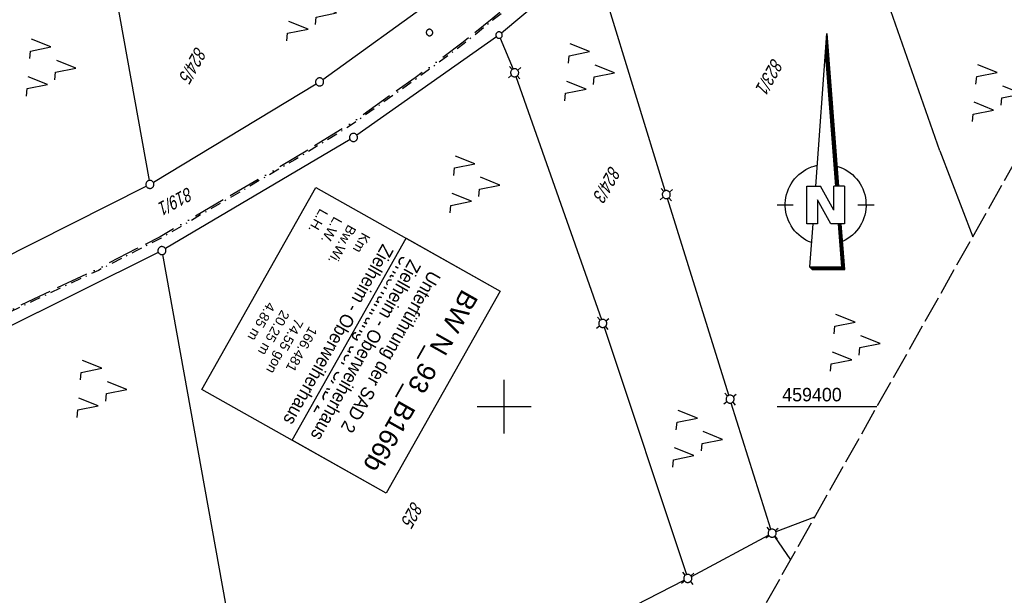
# Model space of a CAD drawing. Extents: x 509054 to 510069, y 459212 to 460305.
# Tile 19 of 66: x 509510 to 509693, y 459365 to 459472. Entities that reach past the tile are written whole.
import ezdxf

# ---------------------------------------------------------------- set-up
doc = ezdxf.new("R2010")
doc.units = 0
doc.header["$LTSCALE"] = 10
doc.header["$MEASUREMENT"] = 0
for name, pattern in [('ACAD_ISO13W100', [36, 12, -3, 12, -3, 0, -3, 0, -3]), ('AUSGEZOGEN', [0]), ('LT00', [0]), ('LT08', [0.42, 0.2, -0.1, 0.02, -0.1]), ('LT14', [0.6, 0.5, -0.1])]:
    doc.linetypes.add(name, pattern=pattern)
doc.layers.get('0').update_dxf_attribs({"linetype": 'LT00'})
for name, color, linetype in [('--EK_BW_TEXT_A', 20, 'LT00'), ('1401', 7, 'Continuous'), ('BW_TEXT_A', 20, 'AUSGEZOGEN'), ('DFK_FLUR_NR', 250, 'LT00'), ('DFK_GZPKT', 250, 'LT00'), ('DFK_KATASTER', 250, 'LT00'), ('DFK_NUTZUNG', 250, 'LT00'), ('DFK_VERMPKT', 252, 'LT00'), ('GASLTG', 250, 'ACAD_ISO13W100'), ('V110_RASTER', 250, 'LT00')]:
    doc.layers.add(name, color=color, linetype=linetype)
doc.layers.add('-BLATT_110-RAND', color=7, linetype='LT14', plot=False)
doc.styles.add('Beschrift', font='ARIAL.TTF')
doc.styles.get("Standard").update_dxf_attribs({"font": 'ARIAL.TTF'})

# ---------------------------------------------------------------- blocks, each defined once
blk = doc.blocks.new('SYMB7010')
at = {"color": 0, "linetype": 'ByBlock'}
for points in [[(-0.031408, 0.499213), (-0.093728, 0.49134), (-0.15457, 0.475719), (-0.212975, 0.452595), (-0.268021, 0.422333), (-0.31884, 0.385411), (-0.36463, 0.342411), (-0.40467, 0.29401), (-0.438329, 0.240973), (-0.465074, 0.184136), (-0.484486, 0.124395), (-0.496256, 0.062692), (-0.5002, 0)], [(-0.5002, 0), (-0.496256, -0.062692), (-0.484486, -0.124395), (-0.465075, -0.184136), (-0.438329, -0.240973), (-0.404671, -0.29401), (-0.36463, -0.342411), (-0.31884, -0.385411), (-0.268021, -0.422333), (-0.212975, -0.452595), (-0.154571, -0.475719), (-0.093728, -0.49134), (-0.031408, -0.499213), (0.031408, -0.499213)], [(0.5002, 0), (0.496256, 0.062692), (0.484485, 0.124395), (0.465074, 0.184136), (0.438329, 0.240973), (0.40467, 0.29401), (0.36463, 0.342411), (0.31884, 0.385411), (0.268021, 0.422333), (0.212975, 0.452595), (0.15457, 0.475719), (0.093728, 0.49134), (0.031408, 0.499213), (-0.031408, 0.499213)], [(0.031408, -0.499213), (0.093728, -0.491341), (0.15457, -0.475719), (0.212975, -0.452595), (0.268021, -0.422333), (0.31884, -0.385411), (0.36463, -0.342411), (0.404671, -0.294011), (0.438329, -0.240974), (0.465075, -0.184136), (0.484486, -0.124395), (0.496256, -0.062692), (0.500201, 0)]]:
    blk.add_lwpolyline(points, dxfattribs=at)
blk = doc.blocks.new('SYMB7030')
at = {"color": 0, "linetype": 'ByBlock'}
for p, q in [((-0.353695, 0.353695), (-0.697, 0.697)), ((0.353695, 0.353695), (0.697, 0.697)), ((-0.353695, -0.353695), (-0.697, -0.697)), ((0.353695, -0.353695), (0.697, -0.697))]:
    blk.add_line(p, q, dxfattribs=at)
for points in [[(-0.031408, 0.499213), (-0.093728, 0.49134), (-0.15457, 0.475719), (-0.212975, 0.452595), (-0.268021, 0.422333), (-0.31884, 0.385411), (-0.36463, 0.342411), (-0.40467, 0.29401), (-0.438329, 0.240973), (-0.465074, 0.184136), (-0.484486, 0.124395), (-0.496256, 0.062692), (-0.5002, 0)], [(-0.5002, 0), (-0.496256, -0.062692), (-0.484486, -0.124395), (-0.465074, -0.184136), (-0.438329, -0.240973), (-0.404671, -0.29401), (-0.36463, -0.342411), (-0.31884, -0.385411), (-0.268021, -0.422333), (-0.212975, -0.452595), (-0.15457, -0.475719), (-0.093728, -0.49134), (-0.031408, -0.499213), (0.031408, -0.499213), (0.093728, -0.49134), (0.15457, -0.475719), (0.212975, -0.452595), (0.268021, -0.422333), (0.31884, -0.385411), (0.36463, -0.342411), (0.404671, -0.29401), (0.438329, -0.240973), (0.465075, -0.184136), (0.484486, -0.124395), (0.496256, -0.062692), (0.500201, 0)], [(0.5002, 0), (0.496256, 0.062692), (0.484485, 0.124395), (0.465074, 0.184136), (0.438329, 0.240973), (0.40467, 0.29401), (0.36463, 0.34241), (0.31884, 0.385411), (0.268021, 0.422333), (0.212975, 0.452595), (0.15457, 0.475719), (0.093728, 0.49134), (0.031408, 0.499213), (-0.031408, 0.499213)]]:
    blk.add_lwpolyline(points, dxfattribs=at)
blk = doc.blocks.new('SYMB7221')
at = {"color": 0, "linetype": 'ByBlock'}
for p, q in [((0, 0.435), (-0.11, 0.065)), ((0.11, 0.065), (0, 0.435)), ((0.25, 0.065), (0.11, 0.065)), ((-0.35, -0.065), (-0.46, -0.435)), ((0.35, -0.065), (0.24, -0.435))]:
    blk.add_line(p, q, dxfattribs=at)
for points in [[(-0.1, -0.435), (-0.24, -0.435), (-0.35, -0.065)], [(0.6, -0.435), (0.46, -0.435), (0.35, -0.065)]]:
    blk.add_lwpolyline(points, dxfattribs=at)
blk = doc.blocks.new('SYMB1401')
at = {"layer": '1401'}
for p, q in [((-2.1, -28.35), (0, 0)), ((0, 0), (2.15, -28.35)), ((1.9, -28.35), (-0.12, -1.68)), ((1.95, -28.35), (-0.1, -1.34)), ((2, -28.35), (-0.07, -1.01)), ((2.05, -28.35), (-0.05, -0.67)), ((2.1, -28.35), (-0.02, -0.34)), ((1.65, -28.35), (-0.25, -3.35)), ((1.7, -28.35), (-0.22, -3.01)), ((1.75, -28.35), (-0.2, -2.68)), ((1.8, -28.35), (-0.17, -2.34)), ((1.85, -28.35), (-0.15, -2.01)), ((-3.75, -35.35), (-3.75, -28.35)), ((-3.75, -28.35), (-1.2, -28.35)), ((1.25, -32.8), (-1.2, -28.35)), ((1.25, -32.8), (1.25, -28.35)), ((3.25, -28.35), (1.25, -28.35)), ((3.25, -28.35), (3.25, -35.35)), ((0.7, -35.35), (-1.75, -30.9)), ((-1.75, -30.9), (-1.75, -35.35)), ((-9.25, -31.85), (-6.25, -31.85)), ((5.75, -31.85), (8.75, -31.85)), ((-1.75, -35.35), (-3.75, -35.35)), ((-2.65, -35.35), (-3.25, -43.35)), ((3.25, -35.35), (0.7, -35.35)), ((2.75, -43.35), (2.15, -35.35)), ((2.8, -43.4), (2.2, -35.35)), ((3.3, -43.85), (2.65, -35.35)), ((-3.25, -43.35), (2.75, -43.35)), ((-3.2, -43.4), (2.8, -43.4))]:
    blk.add_line(p, q, dxfattribs=at)
for points in [[(-7.74, -32.11), (-7.75, -31.56), (-7.7, -31.01), (-7.62, -30.47), (-7.51, -29.93), (-7.35, -29.4), (-7.15, -28.89), (-6.92, -28.39), (-6.65, -27.91), (-6.34, -27.45), (-6.01, -27.02), (-5.64, -26.61), (-5.24, -26.23), (-4.82, -25.88), (-4.37, -25.56), (-3.9, -25.28), (-3.41, -25.03), (-2.9, -24.81), (-2.38, -24.64), (-1.85, -24.5)], [(1.85, -24.65), (2.37, -24.82), (2.88, -25.03), (3.37, -25.28), (3.85, -25.57), (4.3, -25.88), (4.72, -26.23), (5.12, -26.61), (5.49, -27.02), (5.83, -27.45), (6.13, -27.91), (6.41, -28.39), (6.64, -28.89), (6.84, -29.4), (7, -29.93), (7.12, -30.47), (7.2, -31.01), (7.24, -31.56), (7.25, -32.11)], [(-2.9, -38.85), (-3.41, -38.64), (-3.9, -38.39), (-4.37, -38.1), (-4.81, -37.78), (-5.24, -37.43), (-5.64, -37.05), (-6, -36.64), (-6.34, -36.21), (-6.64, -35.75), (-6.91, -35.27), (-7.15, -34.78), (-7.35, -34.26), (-7.5, -33.74), (-7.62, -33.2), (-7.7, -32.66), (-7.74, -32.11)], [(7.25, -32.11), (7.21, -32.66), (7.13, -33.21), (7.01, -33.74), (6.85, -34.27), (6.65, -34.78), (6.42, -35.28), (6.15, -35.76), (5.84, -36.22), (5.5, -36.66), (5.13, -37.07), (4.74, -37.45), (4.31, -37.8), (3.86, -38.12), (3.39, -38.4), (2.9, -38.65)], [(-3.15, -43.45), (2.85, -43.45), (2.25, -35.35)], [(-3.1, -43.5), (2.9, -43.5), (2.3, -35.35)], [(-3.05, -43.55), (2.95, -43.55), (2.35, -35.35)], [(-3, -43.6), (3, -43.6), (2.4, -35.35)], [(-2.95, -43.65), (3.05, -43.65), (2.45, -35.35)], [(-2.9, -43.7), (3.1, -43.7), (2.5, -35.35)], [(-2.85, -43.75), (3.15, -43.75), (2.55, -35.35)], [(-2.8, -43.8), (3.2, -43.8), (2.6, -35.35)], [(-2.78, -43.82), (3.25, -43.82), (2.62, -35.35)], [(-3.25, -43.35), (-2.75, -43.85), (3.3, -43.85)]]:
    blk.add_lwpolyline(points, dxfattribs=at)

msp = doc.modelspace()

# ---------------------------------------------------------------- linework, layer by layer
at = {"layer": '-BLATT_110-RAND'}
msp.add_lwpolyline([(509508.66, 460304.61), (509054.47, 459498.79), (509563.22, 459212.04), (510017.41, 460017.85), (509508.66, 460304.61)], dxfattribs=at)
at = {"layer": 'DFK_KATASTER'}
for p, q in [((509680.83, 459447.54), (509658.32, 459511.83)), ((509615.94, 459483.14), (509599.5, 459469.39)), ((509566.34, 459460.76), (509594.46, 459481.14)), ((509527.5, 459478.73), (509534.12, 459442.03)), ((509629.85, 459440.11), (509618.59, 459476.82)), ((509598.55, 459468.66), (509572.64, 459450.43)), ((509599.27, 459468.46), (509601.64, 459462.71)), ((509602.18, 459461.31), (509618.03, 459416.18)), ((509534.89, 459441.68), (509565.09, 459459.93)), ((509571.38, 459449.62), (509537.13, 459429.37)), ((509680.83, 459447.54), (509686.96, 459431.58)), ((509498.13, 459423.13), (509533.58, 459440.95)), ((509641.69, 459402.13), (509630.29, 459438.67)), ((509535.81, 459428.65), (509501.91, 459411.78)), ((509536.61, 459428.25), (509548.31, 459363.02)), ((509618.52, 459414.76), (509633.82, 459368.83)), ((509649.49, 459377.24), (509642.13, 459400.69)), ((509657.6, 459379.49), (509650.41, 459376.78)), ((509634.72, 459368.47), (509649.05, 459376.16)), ((509650.14, 459375.9), (509653.14, 459371.57)), ((509650.14, 459375.9), (509653.14, 459371.57)), ((509613.34, 459357.56), (509633.39, 459367.78))]:
    msp.add_line(p, q, dxfattribs=at)
at = {"layer": 'GASLTG', "ltscale": 0.05, "flags": 128}
msp.add_lwpolyline([(509732.48, 459567.69), (509729.94, 459565.36), (509725.51, 459562.81), (509720.09, 459559.78), (509714.04, 459556.13), (509710.28, 459553.89), (509696.3, 459545.64), (509680.28, 459535.94), (509675.54, 459533.13), (509662.67, 459524.53), (509661.31, 459523.49), (509654.68, 459518.01), (509641.53, 459507.31), (509616.04, 459486.4), (509597.79, 459472.06), (509592.36, 459467.67), (509583.44, 459461.06), (509571.13, 459452.34), (509560.96, 459446.08), (509536.18, 459431.58), (509531.7, 459429.29), (509524.56, 459425.59), (509512.62, 459419.97), (509500.19, 459414.01), (509494.35, 459411.46), (509484.5, 459407.13), (509475.95, 459403.85), (509460.65, 459398.15), (509446.94, 459393.44), (509428.45, 459387.85), (509407.17, 459382.36), (509385.48, 459378.15), (509377.07, 459376.74), (509356.92, 459372.99), (509353.25, 459372.22), (509352.3, 459371.75), (509351.45, 459371.07), (509350.6, 459369.66), (509337.3, 459345.94), (509334.65, 459340.87)], dxfattribs=at)
at = {"layer": 'GASLTG', "color": 80, "linetype": 'LT08', "flags": 128}
msp.add_lwpolyline([(509732.69, 459567.46), (509730.12, 459565.11), (509725.66, 459562.54), (509720.24, 459559.52), (509714.19, 459555.87), (509710.44, 459553.63), (509696.46, 459545.39), (509680.44, 459535.68), (509675.7, 459532.87), (509662.84, 459524.29), (509661.5, 459523.26), (509654.87, 459517.78), (509641.72, 459507.07), (509616.22, 459486.16), (509597.97, 459471.82), (509592.54, 459467.43), (509583.62, 459460.81), (509571.3, 459452.09), (509561.11, 459445.83), (509536.33, 459431.32), (509531.84, 459429.02), (509524.69, 459425.32), (509512.75, 459419.7), (509500.31, 459413.74), (509494.47, 459411.18), (509484.61, 459406.86), (509476.06, 459403.57), (509460.75, 459397.86), (509447.03, 459393.15), (509428.53, 459387.57), (509407.23, 459382.07), (509385.53, 459377.85), (509377.12, 459376.45), (509356.97, 459372.69), (509353.34, 459371.94), (509352.47, 459371.5), (509351.68, 459370.87), (509350.86, 459369.51), (509337.56, 459345.79), (509334.92, 459340.72)], dxfattribs=at)
at = {"layer": 'V110_RASTER'}
for p, q in [((509600, 459395), (509600, 459405)), ((509605, 459400), (509595, 459400)), ((509669.16, 459400), (509650.66, 459400))]:
    msp.add_line(p, q, dxfattribs=at)

# ---------------------------------------------------------------- block references
at = {"layer": '1401'}
msp.add_blockref('SYMB1401', (509659.89, 459469.33), dxfattribs=at)
at = {"layer": 'DFK_GZPKT', "xscale": 1.500000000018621, "yscale": 1.5, "zscale": 1.5, "rotation": 264.7377099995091}
for name, p in [('SYMB7030', (509601.93, 459462.02)), ('SYMB7010', (509565.73, 459460.32)), ('SYMB7010', (509572.03, 459450)), ('SYMB7010', (509534.25, 459441.29)), ('SYMB7030', (509630.07, 459439.39)), ('SYMB7010', (509536.48, 459428.99)), ('SYMB7030', (509618.28, 459415.47)), ('SYMB7030', (509641.91, 459401.41)), ('SYMB7030', (509649.71, 459376.52)), ('SYMB7030', (509634.06, 459368.12))]:
    msp.add_blockref(name, p, dxfattribs=at)
at = {"layer": 'DFK_NUTZUNG', "xscale": 10.00000000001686, "yscale": 10, "zscale": 10, "rotation": 264.7377100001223}
for p in [(509564.56, 459473.52), (509516.2, 459463.26), (509616.14, 459462.4), (509691.78, 459458.52), (509594.87, 459441.57), (509665.44, 459412.15), (509525.63, 459403.59), (509636.17, 459394.34)]:
    msp.add_blockref('SYMB7221', p, dxfattribs=at)
at = {"layer": 'DFK_VERMPKT', "xscale": 1.200000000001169, "yscale": 1.200000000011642, "zscale": 1.2, "rotation": 264.7377100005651}
for p in [(509586.13, 459469.49), (509599.04, 459469.01)]:
    msp.add_blockref('SYMB7010', p, dxfattribs=at)

# ---------------------------------------------------------------- texts
at = {"layer": 'DFK_FLUR_NR', "oblique": 13.754, "width": 0.75}
for s, rotation, p in [('824/5', 240.5925, (509542.81, 459467.06)), ('823/1', 240.5925, (509649.8, 459464.91)), ('824/3', 240.5925, (509619.66, 459444.92)), ('819/1', 208.2338, (509541.45, 459440.89)), ('825', 240.5925, (509582.96, 459382.63))]:
    msp.add_text(s, height=2.5, rotation=rotation, dxfattribs=at).set_placement(p)
at = {"layer": 'V110_RASTER', "width": 0.948}
msp.add_text(' 459400', height=2.5, rotation=0.0004, dxfattribs=at).set_placement((509650.66, 459401))

# ---------------------------------------------------------------- next in the draw order: texts
at = {"layer": 'BW_TEXT_A', "insert": (509595.29, 459420.31), "char_height": 2, "width": 37.5546, "attachment_point": 1, "rotation": 240.5925, "style": 'Beschrift', "bg_fill": 3, "box_fill_scale": 1.5, "bg_fill_color": 256, "bg_fill_transparency": 0}
msp.add_mtext('\\pt20;{\\Funir_o|c0;\\H1.75x;6738753\\fArial|b0|i0|c238|p34;\\H0.5714x;\\P\\ptz;\\H1.75x;BW N_93_B1\\fArial|b0|i0|c0|p34;66b\\fArial|b0|i0|c238|p34;\\W0.8;\\P\\H0.3714x;\\W1;\\P\\fArial|b0|i0|c0|p34;\\H1.924x;\\W0.9;Unterführung der SAD 2\\PZielheim - Oberweiherhaus\\fArial|b0|i0|c238|p34;\\P\\H0.1999x;\\W1;\\P\\pt8,20;\\H3.602x;K\\fArial|b0|i0|c0|p34;m^I^I\\fArial|b0|i0|c238|p34;1\\fArial|b0|i0|c0|p34;66.481\\fArial|b0|i0|c238|p34;\\PBw.Wi\\fArial|b0|i0|c0|p34;.^I^I74.55\\fArial|b0|i0|c238|p34; gon\\PL.W.^I\\fArial|b0|i0|c0|p34;                 20.25 \\fArial|b0|i0|c238|p34;m\\P\\fArial|b0|i0|c0|p34;L.H.^I                 4.85 m}', dxfattribs=at)

# ---------------------------------------------------------------- next in the draw order: linework, layer by layer
at = {"layer": '--EK_BW_TEXT_A'}
msp.add_lwpolyline([(509599.25, 459421.46), (509578.11, 459383.94), (509560.64, 459393.78), (509581.79, 459431.3)], close=True, dxfattribs=at)
at = {"layer": 'BW_TEXT_A'}
msp.add_lwpolyline([(509599.25, 459421.46), (509578.11, 459383.94), (509543.91, 459403.21), (509565.06, 459440.73)], close=True, dxfattribs=at)

# ---------------------------------------------------------------- next in the draw order: texts
at = {"layer": '--EK_BW_TEXT_A', "insert": (509595.29, 459420.31), "char_height": 2, "width": 37.5546, "attachment_point": 1, "rotation": 240.5925, "style": 'Beschrift', "bg_fill": 3, "box_fill_scale": 1.5, "bg_fill_color": 256, "bg_fill_transparency": 0}
msp.add_mtext('{\\fArial|b0|i0|c238|p34;\\H1.7499x;BW N_93_B1\\fArial|b0|i0|c0|p34;66b\\fArial|b0|i0|c238|p34;\\W0.8;\\P\\H0.3714x;\\W1;\\P\\fArial|b0|i0|c0|p34;\\H1.924x;\\W0.9;Unterführung der SAD 2\\PZielheim - Oberweiherhaus}', dxfattribs=at)

doc.saveas('drawing.dxf')
